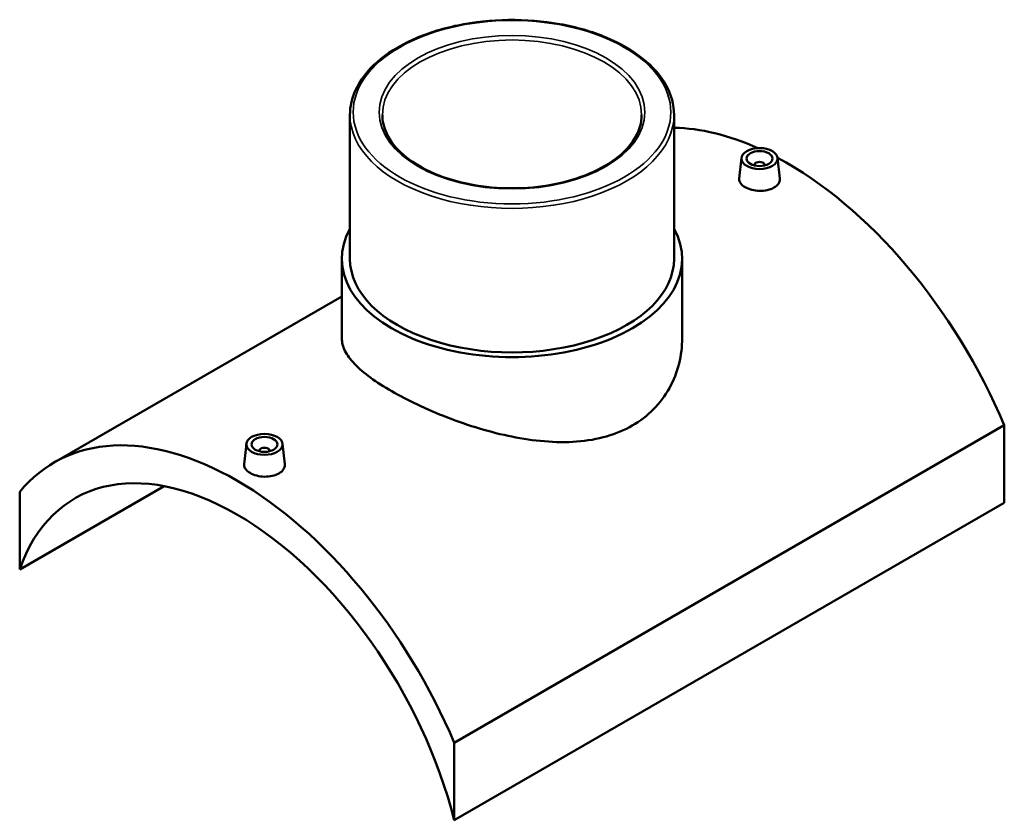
# Model space of a CAD drawing. Header units: millimetres. Extents: x -224 to 1383, y -275 to 1011.
# Tile 5 of 5: x 1003 to 1383, y 702 to 1011. Entities that reach past the tile are written whole.
import ezdxf

# ---------------------------------------------------------------- set-up
doc = ezdxf.new("R2010")
doc.units = ezdxf.units.MM
doc.layers.add('Visible (ANSI)', color=7, linetype='Continuous', lineweight=50)
doc.layers.add('Visible Narrow (ANSI)', color=7, linetype='Continuous', lineweight=35)

msp = doc.modelspace()

# ---------------------------------------------------------------- linework, layer by layer
at = {"layer": 'Visible (ANSI)'}
for p, q in [((1130.25, 973.85), (1130.25, 918.29)), ((1255.25, 973.85), (1255.25, 918.29)), ((1281.22, 957.24), (1280.37, 949.33)), ((1295.2, 957.24), (1296.04, 949.35)), ((1286.21, 954.35), (1286.21, 954.54)), ((1290.21, 954.35), (1290.21, 954.54)), ((1127.12, 918.29), (1127.12, 887.63)), ((1258.37, 918.29), (1258.37, 887.63)), ((1127.12, 903.84), (1016.18, 839.79)), ((1382.61, 854.16), (1170.48, 731.69)), ((1382.61, 854.16), (1382.61, 824.26)), ((1090.3, 847.01), (1089.45, 839.11)), ((1104.28, 847.01), (1105.12, 839.13)), ((1095.29, 844.31), (1095.29, 844.12)), ((1099.29, 844.31), (1099.29, 844.12)), ((1002.89, 798.54), (1058.55, 830.67)), ((1002.89, 828.44), (1002.89, 798.54)), ((1170.48, 701.78), (1382.61, 824.26)), ((1170.48, 701.78), (1170.48, 731.69))]:
    msp.add_line(p, q, dxfattribs=at)
for centre, major_axis, start_param, end_param in [((1298.82, 840.15), (-70.5, 122.11), 5.610439, 5.950006), ((1298.82, 840.15), (70.5, -122.11), 1.358127, 2.392574), ((1288.21, 954.54), (-2, 0), 2.963882, 6.460896), ((1192.75, 918.29), (65.62, 0), 2.831748, 6.59303), ((1192.75, 918.29), (-62.5, 0), 0, 3.141593), ((1086.68, 717.68), (-70.5, 122.11), 4.499719, 6.495855), ((1097.29, 844.31), (-2, 0), 2.963882, 6.460896), ((1086.68, 717.68), (-62.5, 108.25), 4.250895, 6.744679)]:
    msp.add_ellipse(centre, major_axis=major_axis, ratio=0.57735, start_param=start_param, end_param=end_param, dxfattribs=at)
for centre, major_axis in [((1288.21, 956.99), (7, 0)), ((1288.21, 956.99), (5, 0)), ((1097.29, 846.76), (-7, 0)), ((1097.29, 846.76), (5, 0))]:
    msp.add_ellipse(centre, major_axis=major_axis, ratio=0.57735, dxfattribs=at)
for points, knots in [([(1255.25, 973.85), (1255.25, 977.7), (1254.21, 981.55), (1250.17, 988.89), (1247.12, 992.37), (1239.29, 998.66), (1234.47, 1001.44), (1223.58, 1005.97), (1217.51, 1007.71), (1204.75, 1010), (1198.07, 1010.54), (1184.74, 1010.37), (1178.1, 1009.66), (1165.54, 1007.06), (1159.61, 1005.17), (1149.06, 1000.37), (1144.43, 997.47), (1136.99, 990.91), (1134.16, 987.26), (1130.98, 980.31), (1130.25, 977.08), (1130.25, 973.85)], [0.785398, 0.785398, 0.785398, 0.785398, 1.093214, 1.093214, 1.409172, 1.409172, 1.731937, 1.731937, 2.055227, 2.055227, 2.377945, 2.377945, 2.700445, 2.700445, 3.023228, 3.023228, 3.346578, 3.346578, 3.668936, 3.668936, 3.926991, 3.926991, 3.926991, 3.926991]), ([(1242.75, 973.85), (1242.75, 970.77), (1241.85, 967.68), (1238.32, 961.87), (1235.76, 959.14), (1229.27, 954.32), (1225.38, 952.21), (1216.61, 948.79), (1211.74, 947.48), (1201.5, 945.79), (1196.14, 945.42), (1185.47, 945.65), (1180.17, 946.26), (1170.19, 948.4), (1165.5, 949.93), (1157.24, 953.73), (1153.65, 956), (1147.91, 961.02), (1145.77, 963.77), (1143.31, 968.98), (1142.75, 971.42), (1142.75, 973.85)], [5.497787, 5.497787, 5.497787, 5.497787, 5.83484, 5.83484, 6.15815, 6.15815, 6.474241, 6.474241, 6.790272, 6.790272, 7.107013, 7.107013, 7.423983, 7.423983, 7.740581, 7.740581, 8.056444, 8.056444, 8.373194, 8.373194, 8.63938, 8.63938, 8.63938, 8.63938]), ([(1293.77, 945.77), (1293.07, 945.36), (1292.18, 945.02), (1290.25, 944.6), (1289.2, 944.51), (1287.23, 944.56), (1286.18, 944.69), (1284.24, 945.19), (1283.36, 945.55), (1281.97, 946.35), (1281.36, 946.85), (1280.56, 947.94), (1280.36, 948.52), (1280.36, 949.15), (1280.36, 949.24), (1280.37, 949.33)], [2.365963, 2.365963, 2.365963, 2.365963, 2.661791, 2.661791, 2.957619, 2.957619, 3.253281, 3.253281, 3.548944, 3.548944, 3.844607, 3.844607, 4.14027, 4.14027, 4.188022, 4.188022, 4.188022, 4.188022]), ([(1296.04, 949.35), (1296.05, 949.26), (1296.06, 949.16), (1296.06, 948.47), (1295.86, 947.84), (1295.07, 946.69), (1294.46, 946.17), (1293.77, 945.77)], [6.4577503, 6.4577503, 6.4577503, 6.4577503, 6.5062327, 6.5062327, 6.8020606, 6.8020606, 7.0978885, 7.0978885, 7.0978885, 7.0978885]), ([(1239.15, 854.02), (1236.19, 852.31), (1232.85, 850.89), (1225.62, 848.81), (1221.72, 848.14), (1213.64, 847.53), (1209.45, 847.59), (1201.04, 848.28), (1196.82, 848.92), (1188.68, 850.56), (1184.47, 851.62), (1176.06, 854.12), (1171.86, 855.57), (1163.77, 858.68), (1159.87, 860.36), (1152.64, 863.79), (1149.31, 865.54), (1143.38, 868.96), (1140.62, 870.73), (1135.79, 874.27), (1133.71, 876.04), (1130.39, 879.51), (1129.14, 881.21), (1127.51, 884.5), (1127.12, 886.1), (1127.12, 887.63)], [0, 0, 0, 0, 1.258711, 1.258711, 2.517423, 2.517423, 3.776134, 3.776134, 5.034846, 5.034846, 6.291076, 6.291076, 7.547306, 7.547306, 8.803536, 8.803536, 10.059766, 10.059766, 11.315996, 11.315996, 12.572227, 12.572227, 13.828457, 13.828457, 15.084687, 15.084687, 15.084687, 15.084687]), ([(1258.37, 887.63), (1258.37, 884.45), (1257.99, 881.16), (1256.36, 874.67), (1255.11, 871.47), (1251.79, 865.5), (1249.72, 862.72), (1244.88, 857.84), (1242.12, 855.73), (1239.15, 854.02)], [35.204219, 35.204219, 35.204219, 35.204219, 36.462931, 36.462931, 37.721642, 37.721642, 38.980354, 38.980354, 40.239065, 40.239065, 40.239065, 40.239065]), ([(1102.85, 835.54), (1102.15, 835.14), (1101.27, 834.8), (1099.33, 834.37), (1098.28, 834.28), (1096.31, 834.33), (1095.26, 834.47), (1093.33, 834.96), (1092.44, 835.32), (1091.05, 836.13), (1090.44, 836.63), (1089.64, 837.71), (1089.44, 838.29), (1089.44, 838.93), (1089.44, 839.02), (1089.45, 839.11)], [0, 0, 0, 0, 0.295828, 0.295828, 0.591656, 0.591656, 0.887319, 0.887319, 1.182981, 1.182981, 1.478644, 1.478644, 1.774307, 1.774307, 1.822059, 1.822059, 1.822059, 1.822059]), ([(1105.12, 839.13), (1105.13, 839.03), (1105.14, 838.93), (1105.14, 838.24), (1104.95, 837.61), (1104.15, 836.46), (1103.54, 835.94), (1102.85, 835.54)], [4.0917874, 4.0917874, 4.0917874, 4.0917874, 4.1402699, 4.1402699, 4.4360977, 4.4360977, 4.7319256, 4.7319256, 4.7319256, 4.7319256])]:
    msp.add_open_spline(points, degree=3, knots=knots, dxfattribs=at)
at = {"layer": 'Visible Narrow (ANSI)'}
for major_axis in [(61.25, 0), (51.25, 0)]:
    msp.add_ellipse((1192.75, 974.87), major_axis=major_axis, ratio=0.57735, dxfattribs=at)
for major_axis, start_param, end_param in [((-50, 0), 3.141593, 6.283185), ((-62.5, 0), 0, 3.141593)]:
    msp.add_ellipse((1192.75, 973.85), major_axis=major_axis, ratio=0.57735, start_param=start_param, end_param=end_param, dxfattribs=at)

doc.saveas('drawing.dxf')
